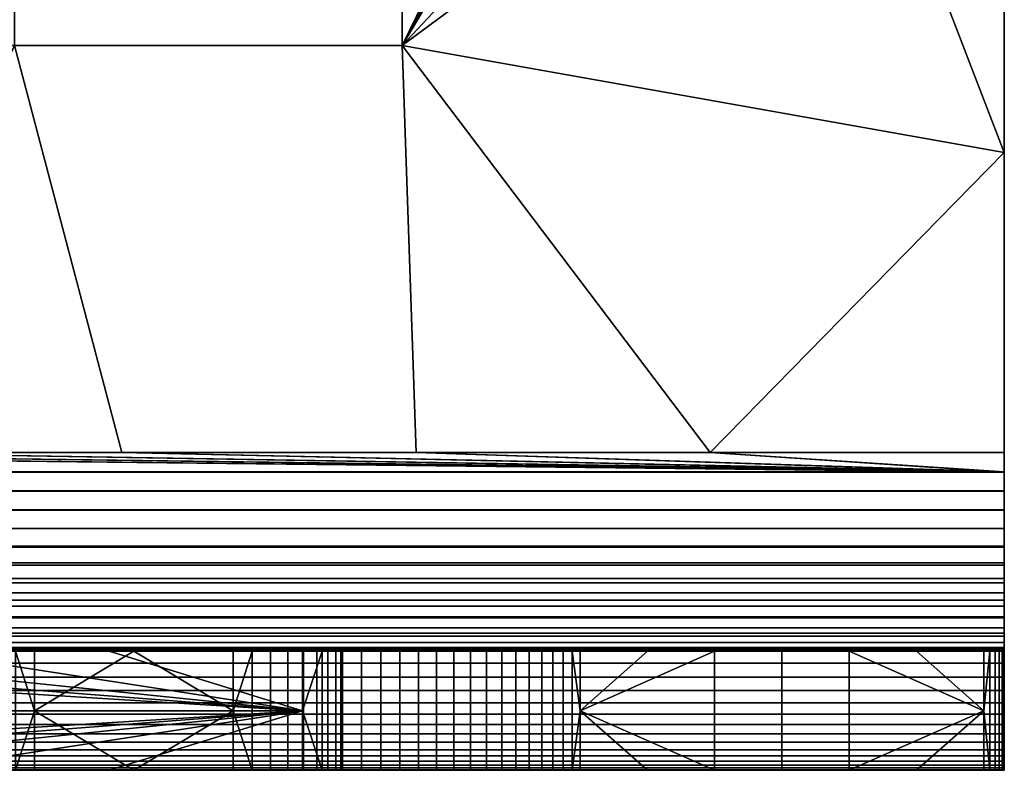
# Model space of a CAD drawing. Header units: millimetres. Extents: x -97 to 97, y -151 to 70.
# Tile 7 of 12: x 39 to 89, y -151 to -113. Entities that reach past the tile are written whole.
import ezdxf

# ---------------------------------------------------------------- set-up
doc = ezdxf.new("R2010")
doc.units = ezdxf.units.MM
doc.layers.add('90°', color=7, linetype='Continuous', true_color=0x000000)

msp = doc.modelspace()

# ---------------------------------------------------------------- meshes
at = {"layer": '90°'}
mesh = msp.add_polyface(dxfattribs=at)
corners = [(39, -114.425, -202.4), (39, -93.92, -202.4), (58.5, -93.92, -202.4), (58.5, -114.425, -202.4), (19.5, -93.92, -202.4), (19.5, -73.415, -202.4), (39, -73.415, -202.4), (19.5, -114.425, -202.4), (0, -93.92, -202.4), (0, -73.415, -202.4), (0, -114.425, -202.4), (62.54, -84.224, -202.4), (62.659, -85.194, -202.4), (62.5, -55.562, -202.4), (62.5, -69.405, -202.4), (58.5, -73.415, -202.4), (58.5, -32.405, -202.4), (62.5, -83.248, -202.4), (68.621, -93.709, -202.4), (17.15, -52.73, -202.4), (16.783, -53.616, -202.4), (39, -52.91, -202.4), (16.268, -54.424, -202.4), (15.62, -55.131, -202.4), (14.859, -55.715, -202.4), (14.009, -56.158, -202.4), (10.217, -57.011, -202.4), (13.095, -56.446, -202.4), (7.315, -57.436, -202.4), (4.396, -57.72, -202.4), (1.466, -57.862, -202.4), (39, -114.425, -196.4), (58.5, -114.425, -196.4), (58.5, -93.92, -196.4), (39, -93.92, -196.4), (19.5, -93.92, -196.4), (39, -73.415, -196.4), (19.5, -73.415, -196.4), (19.5, -114.425, -196.4), (0, -93.92, -196.4), (0, -73.415, -196.4), (0, -114.425, -196.4), (62.5, -83.248, -196.4), (62.5, -69.405, -196.4), (58.5, -73.415, -196.4), (17.399, -50.836, -196.4), (17.357, -51.794, -196.4), (17.15, -52.73, -196.4), (16.783, -53.616, -196.4), (39, -52.91, -196.4), (29.6, -134.93, -196.4), (44.4, -134.93, -196.4), (16.268, -54.424, -196.4), (14.8, -134.93, -196.4), (15.62, -55.131, -196.4), (14.859, -55.715, -196.4), (14.009, -56.158, -196.4), (13.095, -56.446, -196.4), (10.217, -57.011, -196.4), (7.315, -57.436, -196.4), (0, -134.93, -196.4), (4.396, -57.72, -196.4), (1.466, -57.862, -196.4), (-1.466, -57.862, -196.4)]
mesh.append_faces([[corners[k] for k in face] for face in [(0, 1, 2, 3), (4, 5, 6, 1), (7, 4, 1, 0), (8, 9, 5, 4), (10, 8, 4, 7), (11, 12, 2, 2), (13, 14, 15, 15), (16, 13, 15, 15), (17, 2, 15, 15), (18, 3, 2, 2), (6, 15, 2, 1), (19, 5, 20, 20), (5, 21, 6, 6), (15, 6, 21, 21), (5, 22, 20, 20), (23, 22, 5, 5), (21, 16, 15, 15), (24, 5, 25, 25), (5, 26, 27, 27), (27, 25, 5, 5), (5, 28, 26, 26), (23, 5, 24, 24), (9, 29, 28, 28), (5, 9, 28, 28), (9, 30, 29, 29), (31, 32, 33, 34), (35, 34, 36, 37), (38, 31, 34, 35), (39, 35, 37, 40), (41, 38, 35, 39), (42, 43, 44, 44), (42, 44, 33, 33), (36, 34, 33, 44), (45, 46, 37, 37), (47, 48, 37, 37), (37, 36, 49, 49), (50, 51, 31, 31), (44, 49, 36, 36), (37, 48, 52, 52), (31, 38, 53, 50), (54, 37, 52, 52), (55, 56, 37, 37), (37, 57, 58, 58), (57, 37, 56, 56), (37, 58, 59, 59), (54, 55, 37, 37), (38, 41, 60, 53), (40, 59, 61, 61), (37, 59, 40, 40), (40, 61, 62, 62), (63, 40, 62, 62)]])
mesh = msp.add_polyface(dxfattribs=at)
corners = [(80.472, -98.192, -202.4), (58.5, -114.425, -202.4), (75.434, -96.358, -202.4), (85.51, -100.025, -202.4), (88.8, -104.724, -202.4), (88.8, -119.827, -202.4), (68.621, -93.709, -202.4), (69.492, -94.153, -202.4), (70.396, -94.524, -202.4), (88.498, -103.014, -202.4), (88.724, -103.856, -202.4), (86.3, -100.394, -202.4), (88.13, -102.224, -202.4), (87.014, -100.894, -202.4), (87.63, -101.51, -202.4), (74, -134.93, -202.4), (80.472, -98.192, -196.4), (75.434, -96.358, -196.4), (58.5, -114.425, -196.4), (88.8, -104.724, -196.4), (85.51, -100.025, -196.4), (88.8, -119.827, -196.4), (68.621, -93.709, -196.4), (69.492, -94.153, -196.4), (70.396, -94.524, -196.4), (88.724, -103.856, -196.4), (88.498, -103.014, -196.4), (86.3, -100.394, -196.4), (88.13, -102.224, -196.4), (87.014, -100.894, -196.4), (87.63, -101.51, -196.4), (74, -134.93, -196.4), (58.5, -93.92, -196.4), (70.396, -94.524, -199.4), (69.492, -94.153, -196.4), (70.396, -94.524, -196.4), (70.396, -94.524, -199.4), (75.434, -96.358, -202.4), (70.396, -94.524, -202.4), (70.396, -94.524, -196.4), (75.434, -96.358, -196.4), (80.472, -98.192, -196.4), (80.472, -98.192, -202.4), (85.51, -100.025, -199.4), (85.51, -100.025, -202.4), (85.51, -100.025, -196.4), (88.8, -104.724, -199.4), (88.8, -104.724, -202.4), (88.724, -103.856, -202.4), (88.13, -102.224, -202.4), (88.13, -102.224, -196.4), (88.498, -103.014, -196.4), (88.498, -103.014, -202.4), (88.724, -103.856, -196.4), (88.8, -104.724, -196.4), (87.63, -101.51, -202.4), (87.63, -101.51, -196.4), (87.014, -100.894, -202.4), (87.014, -100.894, -196.4), (85.51, -100.025, -199.4), (86.3, -100.394, -202.4), (85.51, -100.025, -202.4), (86.3, -100.394, -196.4), (85.51, -100.025, -196.4), (88.8, -104.724, -199.4), (88.8, -119.827, -202.4), (88.8, -104.724, -202.4), (88.8, -119.827, -196.4), (88.8, -104.724, -196.4)]
mesh.append_faces([[corners[k] for k in face] for face in [(0, 1, 2, 2), (0, 3, 4, 4), (1, 0, 5, 5), (6, 7, 1, 1), (7, 8, 1, 1), (8, 2, 1, 1), (4, 9, 10, 10), (11, 4, 3, 3), (9, 4, 12, 12), (13, 4, 11, 11), (14, 4, 13, 13), (0, 4, 5, 5), (4, 14, 12, 12), (15, 1, 5, 5), (16, 17, 18, 18), (19, 20, 16, 16), (21, 16, 18, 18), (22, 18, 23, 23), (23, 18, 24, 24), (24, 18, 17, 17), (19, 25, 26, 26), (27, 20, 19, 19), (26, 28, 19, 19), (29, 27, 19, 19), (30, 29, 19, 19), (16, 21, 19, 19), (19, 28, 30, 30), (31, 21, 18, 18), (22, 32, 18, 18), (33, 34, 35, 35), (36, 37, 38, 38), (39, 40, 36, 36), (37, 36, 40, 40), (37, 40, 41, 42), (43, 44, 42, 42), (45, 43, 41, 41), (42, 41, 43, 43), (46, 47, 48, 48), (49, 50, 51, 52), (52, 51, 53, 48), (53, 54, 46, 46), (48, 53, 46, 46), (50, 49, 55, 56), (57, 58, 56, 55), (59, 60, 61, 61), (60, 62, 58, 57), (63, 62, 59, 59), (60, 59, 62, 62), (64, 65, 66, 66), (64, 67, 65, 65), (64, 68, 67, 67)]])
mesh = msp.add_polyface(dxfattribs=at)
corners = [(-44.4, -134.93, -202.4), (-39, -114.425, -202.4), (-29.6, -134.93, -202.4), (88.8, -136.859, -202.283), (-88.8, -136.859, -202.283), (-88.8, -135.896, -202.371), (88.8, -135.896, -202.371), (88.8, -137.814, -202.138), (-88.8, -137.814, -202.138), (88.8, -138.759, -201.935), (-88.8, -138.759, -201.935), (88.8, -139.69, -201.676), (-88.8, -139.69, -201.676), (88.8, -141.497, -200.99), (-88.8, -141.497, -200.99), (-88.8, -140.604, -201.36), (88.8, -140.604, -201.36), (88.8, -142.366, -200.567), (-88.8, -142.366, -200.567), (88.8, -144.019, -199.568), (-88.8, -144.019, -199.568), (-88.8, -143.207, -200.092), (88.8, -143.207, -200.092), (88.8, -144.798, -198.995), (-88.8, -144.798, -198.995), (-14.8, -134.93, -202.4), (0, -134.93, -202.4), (88.8, -135.91, -196.352), (-88.8, -135.91, -196.352), (-88.8, -136.881, -196.208), (88.8, -136.881, -196.208), (88.8, -138.757, -195.639), (88.8, -137.833, -195.969), (-88.8, -137.833, -195.969), (-88.8, -138.757, -195.639), (88.8, -139.644, -195.219), (-88.8, -139.644, -195.219), (-88.8, -140.486, -194.715), (88.8, -140.486, -194.715), (88.8, -142.001, -193.471), (88.8, -141.274, -194.13), (-88.8, -141.274, -194.13), (-88.8, -142.001, -193.471), (0, -134.93, -196.4), (-14.8, -134.93, -196.4), (-88.8, -144.882, -187.38), (-19.733, -144.93, -186.4), (-9.867, -144.93, -186.4), (-38.119, -144.93, -177.568), (-37.25, -144.93, -177.163), (-34.154, -144.93, -177.15), (-20.492, -144.93, -167.9), (-20.492, -144.93, -177.15), (-34.5, -144.93, -172.4), (-34.584, -144.93, -173.355), (-34.584, -144.93, -171.445), (-34.154, -144.93, -158.65), (-34.832, -144.93, -170.519), (-35.237, -144.93, -169.65), (-35.787, -144.93, -168.865), (-35.237, -144.93, -175.15), (-34.832, -144.93, -174.281), (-36.465, -144.93, -168.187), (-37.25, -144.93, -167.637), (-38.119, -144.93, -167.232), (-35.237, -144.93, -130.15), (-34.154, -144.93, -140.15), (-35.787, -144.93, -130.935), (-34.832, -144.93, -129.281), (-36.465, -144.93, -131.613), (-34.584, -144.93, -128.355), (-34.584, -144.93, -126.445), (-34.154, -144.93, -121.65), (-34.5, -144.93, -127.4), (-20.492, -144.93, -130.9), (-20.492, -144.93, -140.15), (-34.832, -144.93, -125.519), (-37.25, -144.93, -132.163), (-6.831, -144.93, -121.65), (-20.492, -144.93, -121.65), (-14.587, -144.93, -112.4), (-4.862, -144.93, -112.4), (-35.237, -144.93, -124.65), (-35.787, -144.93, -123.865), (-34.037, -144.93, -112.4), (-24.312, -144.93, -112.4), (-36.465, -144.93, -123.187), (-37.25, -144.93, -122.637), (-38.119, -144.93, -122.232)]
mesh.append_faces([[corners[k] for k in face] for face in [(0, 1, 2, 2), (3, 4, 5, 6), (3, 7, 8, 4), (7, 9, 10, 8), (11, 12, 10, 9), (13, 14, 15, 16), (17, 18, 14, 13), (16, 15, 12, 11), (19, 20, 21, 22), (23, 24, 20, 19), (22, 21, 18, 17), (5, 25, 26, 26), (27, 28, 29, 30), (31, 32, 33, 34), (32, 30, 29, 33), (35, 36, 37, 38), (39, 40, 41, 42), (28, 43, 44, 44), (45, 46, 47, 47), (48, 49, 50, 50), (50, 51, 52, 52), (53, 50, 54, 54), (55, 56, 53, 53), (56, 51, 50, 50), (56, 57, 58, 58), (59, 56, 58, 58), (55, 57, 56, 56), (60, 61, 50, 50), (62, 56, 59, 59), (63, 64, 56, 56), (50, 53, 56, 56), (62, 63, 56, 56), (65, 66, 67, 67), (65, 68, 66, 66), (67, 66, 69, 69), (66, 68, 70, 70), (71, 72, 73, 73), (66, 72, 74, 75), (73, 66, 70, 70), (72, 71, 76, 76), (72, 66, 73, 73), (77, 69, 66, 66), (78, 79, 80, 81), (72, 79, 74, 74), (76, 82, 72, 72), (83, 72, 82, 82), (84, 85, 79, 72), (79, 85, 80, 80), (86, 72, 83, 83), (87, 88, 72, 72), (86, 87, 72, 72)]])
mesh = msp.add_polyface(dxfattribs=at)
corners = [(39, -114.425, -202.4), (29.6, -134.93, -202.4), (14.8, -134.93, -202.4), (19.5, -114.425, -202.4), (0, -134.93, -202.4), (0, -114.425, -202.4), (-88.8, -135.896, -202.371), (0, -134.93, -202.4), (88.8, -135.896, -202.371), (0, -134.93, -196.4), (88.8, -135.91, -196.352), (14.8, -134.93, -196.4), (88.8, -141.274, -194.13), (88.8, -140.486, -194.715), (-88.8, -140.486, -194.715), (-88.8, -141.274, -194.13), (88.8, -138.757, -195.639), (-88.8, -138.757, -195.639), (-88.8, -139.644, -195.219), (88.8, -139.644, -195.219), (88.8, -142.001, -193.471), (-88.8, -142.001, -193.471), (-88.8, -142.66, -192.744), (88.8, -142.66, -192.744), (-88.8, -135.91, -196.352), (-88.8, -143.245, -191.956), (88.8, -143.245, -191.956), (88.8, -143.749, -191.114), (-88.8, -143.749, -191.114), (88.8, -144.169, -190.227), (-88.8, -144.169, -190.227), (88.8, -144.499, -189.303), (-88.8, -144.499, -189.303), (-88.8, -144.738, -188.351), (88.8, -144.738, -188.351), (88.8, -144.882, -187.38), (-88.8, -144.882, -187.38), (9.867, -144.93, -186.4), (19.733, -144.93, -186.4), (0, -144.93, -186.4), (20.492, -144.93, -177.15), (34.154, -144.93, -177.15), (29.6, -144.93, -186.4), (19.733, -144.93, -186.4), (9.867, -144.93, -186.4), (6.831, -144.93, -177.15), (35.787, -144.93, -175.935), (36.465, -144.93, -176.613), (20.492, -144.93, -167.9), (35.237, -144.93, -175.15), (34.832, -144.93, -174.281), (0, -144.93, -186.4), (34.584, -144.93, -173.355), (34.5, -144.93, -172.4), (34.154, -144.93, -158.65), (34.584, -144.93, -171.445), (34.832, -144.93, -170.519), (35.237, -144.93, -169.65), (35.787, -144.93, -130.935), (36.465, -144.93, -131.613), (34.154, -144.93, -140.15), (35.237, -144.93, -130.15), (20.492, -144.93, -121.65), (34.154, -144.93, -121.65), (20.492, -144.93, -130.9), (20.492, -144.93, -140.15), (34.832, -144.93, -129.281), (34.5, -144.93, -127.4), (34.584, -144.93, -128.355), (34.584, -144.93, -126.445), (35.237, -144.93, -124.65), (34.832, -144.93, -125.519), (24.312, -144.93, -112.4), (34.037, -144.93, -112.4), (35.787, -144.93, -123.865), (4.862, -144.93, -112.4), (14.587, -144.93, -112.4), (6.831, -144.93, -121.65), (-4.862, -144.93, -112.4), (-6.831, -144.93, -121.65), (-6.831, -144.93, -177.15)]
mesh.append_faces([[corners[k] for k in face] for face in [(0, 1, 2, 3), (3, 2, 4, 5), (6, 7, 8, 8), (9, 10, 11, 11), (12, 13, 14, 15), (16, 17, 18, 19), (20, 21, 22, 23), (9, 24, 10, 10), (25, 26, 23, 22), (27, 26, 25, 28), (29, 27, 28, 30), (31, 32, 33, 34), (35, 34, 33, 36), (29, 30, 32, 31), (35, 37, 38, 38), (35, 39, 37, 37), (35, 36, 39, 39), (40, 41, 42, 43), (43, 44, 45, 40), (46, 47, 41, 41), (41, 40, 48, 48), (41, 49, 46, 46), (49, 41, 50, 50), (45, 44, 51, 51), (52, 41, 53, 53), (53, 41, 54, 54), (41, 52, 50, 50), (53, 54, 55, 55), (56, 55, 54, 54), (57, 56, 54, 54), (48, 54, 41, 41), (58, 59, 60, 60), (58, 60, 61, 61), (62, 63, 64, 64), (60, 65, 64, 64), (61, 60, 66, 66), (67, 68, 60, 60), (67, 60, 63, 63), (66, 60, 68, 68), (69, 67, 63, 63), (63, 60, 64, 64), (70, 71, 63, 63), (69, 63, 71, 71), (63, 62, 72, 73), (74, 70, 63, 63), (75, 76, 77, 77), (62, 76, 72, 72), (78, 75, 77, 79), (62, 77, 76, 76), (80, 45, 51, 51)]])
mesh = msp.add_polyface(dxfattribs=at)
corners = [(44.4, -134.93, -202.4), (39, -114.425, -202.4), (58.5, -114.425, -202.4), (59.2, -134.93, -202.4), (29.6, -134.93, -202.4), (44.4, -134.93, -196.4), (59.2, -134.93, -196.4), (58.5, -114.425, -196.4), (39, -114.425, -196.4), (0, -134.93, -202.4), (14.8, -134.93, -202.4), (88.8, -135.896, -202.371), (29.6, -134.93, -202.4), (44.4, -134.93, -202.4), (88.8, -135.91, -196.352), (29.6, -134.93, -196.4), (14.8, -134.93, -196.4), (44.4, -134.93, -196.4), (88.8, -144.882, -187.38), (29.6, -144.93, -186.4), (39.467, -144.93, -186.4), (19.733, -144.93, -186.4), (45, -144.93, -177.9), (50, -144.93, -177.9), (49.333, -144.93, -186.4), (50.955, -144.93, -177.816), (40, -144.93, -177.9), (39.467, -144.93, -186.4), (38.119, -144.93, -177.568), (39.045, -144.93, -177.816), (34.154, -144.93, -177.15), (37.25, -144.93, -177.163), (51.881, -144.93, -177.568), (36.465, -144.93, -176.613), (29.6, -144.93, -186.4), (38.119, -144.93, -167.232), (34.154, -144.93, -158.65), (39.045, -144.93, -166.984), (40, -144.93, -166.9), (45, -144.93, -166.9), (47.815, -144.93, -158.65), (50, -144.93, -166.9), (50.955, -144.93, -166.984), (37.25, -144.93, -167.637), (51.881, -144.93, -167.232), (35.237, -144.93, -169.65), (35.787, -144.93, -168.865), (36.465, -144.93, -168.187), (50, -144.93, -132.9), (50.955, -144.93, -132.816), (47.815, -144.93, -140.15), (40, -144.93, -132.9), (45, -144.93, -132.9), (34.154, -144.93, -140.15), (38.119, -144.93, -132.568), (39.045, -144.93, -132.816), (36.465, -144.93, -131.613), (37.25, -144.93, -132.163), (51.881, -144.93, -132.568), (38.119, -144.93, -122.232), (34.154, -144.93, -121.65), (39.045, -144.93, -121.984), (47.815, -144.93, -121.65), (45, -144.93, -121.9), (40, -144.93, -121.9), (53.486, -144.93, -112.4), (43.762, -144.93, -112.4), (34.037, -144.93, -112.4), (50, -144.93, -121.9), (37.25, -144.93, -122.637), (50.955, -144.93, -121.984), (36.465, -144.93, -123.187), (35.787, -144.93, -123.865)]
mesh.append_faces([[corners[k] for k in face] for face in [(0, 1, 2, 3), (4, 1, 0, 0), (5, 6, 7, 8), (9, 10, 11, 11), (11, 12, 13, 13), (11, 10, 12, 12), (14, 15, 16, 16), (15, 14, 17, 17), (18, 19, 20, 20), (18, 21, 19, 19), (22, 23, 24, 24), (25, 24, 23, 23), (26, 22, 27, 27), (24, 27, 22, 22), (27, 28, 29, 29), (28, 30, 31, 31), (29, 26, 27, 27), (30, 28, 27, 27), (32, 24, 25, 25), (31, 30, 33, 33), (34, 30, 27, 27), (35, 36, 37, 37), (37, 36, 38, 38), (39, 40, 41, 41), (36, 40, 39, 38), (41, 40, 42, 42), (43, 36, 35, 35), (42, 40, 44, 44), (45, 36, 46, 46), (36, 47, 46, 46), (43, 47, 36, 36), (48, 49, 50, 50), (51, 52, 50, 50), (48, 50, 52, 52), (53, 54, 55, 55), (53, 56, 57, 57), (57, 54, 53, 53), (55, 51, 53, 53), (58, 50, 49, 49), (59, 60, 61, 61), (60, 62, 63, 64), (65, 62, 66, 66), (60, 64, 61, 61), (62, 60, 67, 66), (63, 62, 68, 68), (62, 65, 68, 68), (60, 59, 69, 69), (70, 68, 65, 65), (60, 71, 72, 72), (71, 60, 69, 69), (51, 50, 53, 53)]])
mesh = msp.add_polyface(dxfattribs=at)
corners = [(58.5, -114.425, -202.4), (74, -134.93, -202.4), (59.2, -134.93, -202.4), (88.8, -135.91, -196.352), (59.2, -134.93, -196.4), (44.4, -134.93, -196.4), (88.8, -144.882, -187.38), (39.467, -144.93, -186.4), (49.333, -144.93, -186.4), (54.763, -144.93, -175.15), (55.168, -144.93, -174.281), (61.477, -144.93, -177.15), (54.213, -144.93, -175.935), (53.535, -144.93, -176.613), (52.75, -144.93, -177.163), (55.416, -144.93, -173.355), (61.477, -144.93, -158.65), (61.477, -144.93, -167.9), (52.75, -144.93, -167.637), (55.5, -144.93, -172.4), (55.416, -144.93, -171.445), (54.763, -144.93, -169.65), (54.213, -144.93, -168.865), (55.168, -144.93, -170.519), (53.535, -144.93, -168.187), (51.881, -144.93, -167.232), (47.815, -144.93, -158.65), (51.881, -144.93, -132.568), (61.477, -144.93, -140.15), (47.815, -144.93, -140.15), (55.168, -144.93, -129.281), (54.763, -144.93, -130.15), (55.416, -144.93, -128.355), (55.5, -144.93, -127.4), (61.477, -144.93, -121.65), (55.416, -144.93, -126.445), (55.168, -144.93, -125.519), (54.213, -144.93, -130.935), (52.75, -144.93, -132.163), (53.535, -144.93, -131.613), (54.763, -144.93, -124.65), (52.75, -144.93, -122.637), (53.535, -144.93, -123.187), (54.213, -144.93, -123.865), (51.881, -144.93, -122.232), (65.522, -144.93, -118.447), (66.09, -144.93, -119.267), (64.9, -144.93, -117.667), (64.228, -144.93, -116.93), (63.508, -144.93, -116.239), (61.939, -144.93, -115.009), (62.744, -144.93, -115.598), (61.097, -144.93, -114.474), (60.221, -144.93, -113.997), (59.315, -144.93, -113.579), (58.384, -144.93, -113.222), (57.43, -144.93, -112.928), (55.476, -144.93, -112.533), (56.46, -144.93, -112.698), (54.483, -144.93, -112.433), (50.955, -144.93, -121.984), (53.486, -144.93, -112.4)]
mesh.append_faces([[corners[k] for k in face] for face in [(0, 1, 2, 2), (3, 4, 5, 5), (6, 7, 8, 8), (9, 10, 11, 11), (11, 12, 9, 9), (11, 13, 12, 12), (13, 11, 14, 14), (11, 10, 15, 15), (16, 17, 18, 18), (19, 20, 17, 17), (21, 22, 17, 17), (23, 21, 17, 17), (20, 23, 17, 17), (17, 24, 18, 18), (24, 17, 22, 22), (18, 25, 16, 16), (16, 25, 26, 26), (19, 17, 11, 11), (15, 19, 11, 11), (27, 28, 29, 29), (30, 28, 31, 31), (30, 32, 28, 28), (32, 33, 34, 34), (35, 34, 33, 33), (34, 28, 32, 32), (35, 36, 34, 34), (37, 31, 28, 28), (38, 39, 28, 28), (28, 39, 37, 37), (40, 34, 36, 36), (41, 34, 42, 42), (42, 34, 43, 43), (43, 34, 40, 40), (28, 27, 38, 38), (44, 34, 41, 41), (45, 46, 34, 34), (47, 45, 34, 34), (48, 34, 49, 49), (50, 51, 34, 34), (51, 49, 34, 34), (50, 34, 52, 52), (52, 34, 44, 44), (44, 53, 52, 52), (53, 44, 54, 54), (44, 55, 54, 54), (55, 44, 56, 56), (44, 57, 58, 58), (58, 56, 44, 44), (59, 57, 60, 60), (61, 59, 60, 60), (44, 60, 57, 57)]])
mesh = msp.add_polyface(dxfattribs=at)
corners = [(88.8, -119.827, -202.4), (88.8, -134.93, -202.4), (74, -134.93, -202.4), (88.8, -119.827, -196.4), (74, -134.93, -196.4), (88.8, -134.93, -196.4), (58.5, -114.425, -196.4), (59.2, -134.93, -196.4), (88.8, -146.244, -197.714), (88.8, -145.54, -198.376), (88.8, -138.757, -195.639), (88.8, -144.798, -198.995), (88.8, -146.906, -197.01), (88.8, -139.644, -195.219), (88.8, -137.833, -195.969), (88.8, -144.019, -199.568), (88.8, -140.604, -201.36), (88.8, -139.69, -201.676), (88.8, -135.91, -196.352), (88.8, -141.497, -200.99), (88.8, -142.366, -200.567), (88.8, -136.881, -196.208), (88.8, -143.207, -200.092), (88.8, -138.759, -201.935), (88.8, -119.827, -202.4), (88.8, -119.827, -196.4), (88.8, -134.93, -196.4), (88.8, -134.93, -202.4), (88.8, -135.896, -202.371), (88.8, -136.859, -202.283), (88.8, -137.814, -202.138), (88.8, -140.486, -194.715), (88.8, -141.274, -194.13), (88.8, -147.525, -196.268), (88.8, -142.001, -193.471), (88.8, -148.098, -195.489), (74, -134.93, -202.4), (88.8, -134.93, -202.4), (88.8, -135.896, -202.371), (59.2, -134.93, -202.4), (44.4, -134.93, -202.4), (74, -134.93, -196.4), (88.8, -135.91, -196.352), (88.8, -134.93, -196.4), (59.2, -134.93, -196.4), (78.933, -144.93, -186.4), (88.8, -144.93, -186.4), (88.8, -144.882, -187.38), (69.067, -144.93, -186.4), (49.333, -144.93, -186.4), (59.2, -144.93, -186.4), (75.138, -144.93, -177.15), (69.067, -144.93, -186.4), (61.477, -144.93, -177.15), (75.138, -144.93, -167.9), (84.38, -144.93, -165.122), (87.766, -144.93, -173.761), (75.138, -144.93, -158.65), (77.609, -144.93, -147.844), (80.995, -144.93, -156.483), (61.477, -144.93, -149.4), (74.223, -144.93, -139.205), (61.477, -144.93, -140.15), (70.838, -144.93, -130.566), (67.452, -144.93, -121.927), (61.477, -144.93, -121.65), (66.603, -144.93, -120.123), (66.09, -144.93, -119.267), (64.9, -144.93, -117.667), (64.228, -144.93, -116.93), (67.058, -144.93, -121.011)]
mesh.append_faces([[corners[k] for k in face] for face in [(0, 1, 2, 2), (3, 4, 5, 5), (6, 7, 4, 4), (8, 9, 10, 10), (9, 11, 10, 10), (12, 8, 13, 13), (14, 11, 15, 15), (16, 17, 18, 18), (16, 18, 19, 19), (20, 19, 21, 21), (20, 21, 22, 22), (23, 18, 17, 17), (24, 25, 26, 27), (28, 26, 29, 29), (29, 26, 30, 30), (27, 26, 28, 28), (23, 30, 26, 26), (31, 32, 33, 33), (13, 31, 12, 12), (32, 34, 35, 35), (14, 10, 11, 11), (19, 18, 21, 21), (21, 14, 22, 22), (23, 26, 18, 18), (13, 8, 10, 10), (22, 14, 15, 15), (36, 37, 38, 38), (38, 39, 36, 36), (40, 39, 38, 38), (41, 42, 43, 43), (44, 42, 41, 41), (45, 46, 47, 47), (47, 48, 45, 45), (47, 49, 50, 50), (47, 50, 48, 48), (51, 52, 53, 53), (54, 55, 56, 56), (57, 55, 54, 54), (54, 56, 51, 51), (57, 58, 59, 59), (58, 57, 60, 60), (57, 59, 55, 55), (60, 61, 58, 58), (62, 61, 60, 60), (63, 61, 62, 62), (64, 63, 65, 65), (63, 62, 65, 65), (66, 65, 67, 67), (68, 65, 69, 69), (65, 66, 70, 70), (65, 70, 64, 64)]])
mesh = msp.add_polyface(dxfattribs=at)
corners = [(88.8, -149.52, -192.967), (88.8, -149.097, -193.836), (88.8, -142.66, -192.744), (88.8, -143.245, -191.956), (88.8, -149.89, -192.074), (88.8, -143.749, -191.114), (88.8, -150.206, -191.16), (88.8, -148.622, -194.677), (88.8, -147.525, -196.268), (88.8, -141.274, -194.13), (88.8, -148.098, -195.489), (88.8, -140.486, -194.715), (88.8, -146.906, -197.01), (88.8, -142.001, -193.471), (88.8, -144.169, -190.227), (88.8, -150.668, -189.284), (88.8, -144.738, -188.351), (88.8, -150.813, -188.329), (88.8, -144.882, -187.38), (88.8, -150.901, -187.366), (88.8, -144.93, -186.4), (88.8, -150.93, -186.4), (88.8, -147.93, -179.234), (88.8, -150.93, -179.234), (88.8, -144.499, -189.303), (88.8, -150.465, -190.229), (88.8, -144.93, -179.234), (78.933, -150.93, -186.4), (88.8, -150.901, -187.366), (88.8, -150.93, -186.4), (78.933, -144.93, -186.4), (88.8, -144.93, -179.234), (88.8, -144.93, -186.4), (75.138, -144.93, -177.15), (88.771, -144.93, -178.301), (88.539, -144.93, -176.449), (88.684, -144.93, -177.372), (88.337, -144.93, -175.538), (87.766, -144.93, -173.761), (88.079, -144.93, -174.641), (88.771, -150.93, -178.301), (75.138, -150.93, -177.15), (88.8, -150.93, -179.234), (78.933, -150.93, -186.4), (88.8, -150.93, -186.4), (88.337, -150.93, -175.538), (88.539, -150.93, -176.449), (88.684, -150.93, -177.372), (84.38, -150.93, -165.122), (75.138, -150.93, -167.9), (87.766, -150.93, -173.761), (87.766, -147.93, -173.761), (87.766, -144.93, -173.761), (84.38, -144.93, -165.122), (80.995, -144.93, -156.483), (80.995, -150.93, -156.483), (84.38, -150.93, -165.122), (87.766, -150.93, -173.761), (88.8, -147.93, -179.234), (88.8, -144.93, -179.234), (88.771, -144.93, -178.301), (88.684, -150.93, -177.372), (88.684, -144.93, -177.372), (88.539, -144.93, -176.449), (88.539, -150.93, -176.449), (88.771, -150.93, -178.301), (88.8, -150.93, -179.234), (88.337, -144.93, -175.538), (88.079, -144.93, -174.641), (88.079, -150.93, -174.641), (88.337, -150.93, -175.538), (87.766, -144.93, -173.761), (87.766, -147.93, -173.761), (87.766, -150.93, -173.761)]
mesh.append_faces([[corners[k] for k in face] for face in [(0, 1, 2, 2), (0, 3, 4, 4), (4, 3, 5, 5), (5, 6, 4, 4), (7, 2, 1, 1), (8, 9, 10, 10), (11, 8, 12, 12), (13, 7, 10, 10), (14, 6, 5, 5), (15, 16, 17, 17), (18, 19, 17, 17), (20, 21, 19, 19), (22, 23, 21, 21), (24, 15, 25, 25), (16, 18, 17, 17), (25, 14, 24, 24), (26, 22, 20, 20), (20, 22, 21, 21), (19, 18, 20, 20), (24, 16, 15, 15), (14, 25, 6, 6), (2, 3, 0, 0), (13, 2, 7, 7), (27, 28, 29, 29), (30, 31, 32, 32), (30, 33, 31, 31), (34, 31, 33, 33), (33, 35, 36, 36), (35, 33, 37, 37), (33, 38, 39, 39), (33, 36, 34, 34), (40, 41, 42, 42), (43, 44, 42, 42), (45, 41, 46, 46), (47, 41, 40, 40), (48, 49, 50, 50), (51, 52, 53, 53), (51, 53, 54, 54), (51, 55, 56, 56), (56, 57, 51, 51), (51, 54, 55, 55), (58, 59, 60, 60), (61, 62, 63, 64), (60, 62, 61, 65), (65, 66, 58, 58), (60, 65, 58, 58), (67, 68, 69, 70), (68, 71, 72, 72), (72, 69, 68, 68), (70, 64, 63, 67), (72, 73, 69, 69)]])
mesh = msp.add_polyface(dxfattribs=at)
corners = [(88.8, -145.54, -198.376), (-88.8, -145.54, -198.376), (-88.8, -144.798, -198.995), (88.8, -144.798, -198.995), (88.8, -146.244, -197.714), (-88.8, -146.244, -197.714), (88.8, -146.906, -197.01), (-88.8, -146.906, -197.01), (88.8, -147.525, -196.268), (-88.8, -147.525, -196.268), (88.8, -148.098, -195.489), (-88.8, -148.098, -195.489), (88.8, -149.097, -193.836), (-88.8, -149.097, -193.836), (-88.8, -148.622, -194.677), (88.8, -148.622, -194.677), (88.8, -149.52, -192.967), (-88.8, -149.52, -192.967), (88.8, -149.89, -192.074), (88.8, -150.206, -191.16), (-88.8, -150.206, -191.16), (-88.8, -149.89, -192.074), (88.8, -150.465, -190.229), (88.8, -150.668, -189.284), (-88.8, -150.668, -189.284), (-88.8, -150.465, -190.229), (88.8, -150.813, -188.329), (-88.8, -150.813, -188.329), (88.8, -150.901, -187.366), (-88.8, -150.901, -187.366), (0, -150.93, -186.4), (-9.867, -150.93, -186.4), (-20.492, -144.93, -167.9), (-6.831, -144.93, -167.9), (-6.831, -144.93, -177.15), (-20.492, -144.93, -177.15), (-20.492, -144.93, -158.65), (-6.831, -144.93, -158.65), (-20.492, -144.93, -149.4), (-6.831, -144.93, -149.4), (-20.492, -144.93, -140.15), (-6.831, -144.93, -140.15), (-20.492, -144.93, -130.9), (-6.831, -144.93, -130.9), (-20.492, -144.93, -121.65), (-6.831, -144.93, -121.65), (-34.154, -144.93, -158.65), (-34.154, -144.93, -140.15), (-34.154, -144.93, -149.4), (0, -144.93, -186.4), (-9.867, -144.93, -186.4), (-19.733, -144.93, -186.4), (-29.6, -144.93, -186.4), (-34.154, -144.93, -177.15), (-20.492, -150.93, -167.9), (-20.492, -150.93, -158.65), (-34.154, -150.93, -158.65), (-20.492, -150.93, -149.4), (-34.154, -150.93, -149.4), (-20.492, -150.93, -140.15), (-34.154, -150.93, -140.15), (-6.831, -150.93, -167.9), (-20.492, -150.93, -177.15), (-6.831, -150.93, -177.15), (-6.831, -150.93, -158.65), (-6.831, -150.93, -149.4), (-6.831, -150.93, -140.15), (-6.831, -150.93, -130.9), (-20.492, -150.93, -130.9), (-6.831, -150.93, -121.65), (-20.492, -150.93, -121.65), (-34.154, -150.93, -177.15), (-29.6, -150.93, -186.4), (-19.733, -150.93, -186.4), (-9.867, -150.93, -186.4), (0, -150.93, -186.4), (-34.154, -150.93, -121.65), (-4.862, -150.93, -112.4), (-14.587, -150.93, -112.4), (-24.312, -150.93, -112.4), (-53.486, -147.93, -112.4), (-24.312, -150.93, -112.4), (-14.587, -150.93, -112.4), (-4.862, -150.93, -112.4), (-4.862, -144.93, -112.4), (-14.587, -144.93, -112.4), (4.862, -150.93, -112.4), (53.486, -147.93, -112.4)]
mesh.append_faces([[corners[k] for k in face] for face in [(0, 1, 2, 3), (4, 5, 1, 0), (6, 7, 5, 4), (7, 6, 8, 9), (10, 11, 9, 8), (12, 13, 14, 15), (16, 17, 13, 12), (15, 14, 11, 10), (18, 19, 20, 21), (22, 23, 24, 25), (23, 26, 27, 24), (19, 22, 25, 20), (18, 21, 17, 16), (28, 29, 27, 26), (29, 30, 31, 31), (29, 28, 30, 30), (32, 33, 34, 35), (36, 37, 33, 32), (38, 39, 37, 36), (40, 41, 39, 38), (42, 43, 41, 40), (44, 45, 43, 42), (46, 36, 32, 32), (47, 40, 38, 48), (34, 49, 50, 50), (51, 52, 53, 35), (50, 51, 35, 34), (54, 55, 56, 56), (57, 58, 56, 55), (59, 60, 58, 57), (61, 54, 62, 63), (64, 55, 54, 61), (65, 57, 55, 64), (66, 59, 57, 65), (67, 68, 59, 66), (69, 70, 68, 67), (62, 71, 72, 73), (73, 74, 63, 62), (71, 62, 54, 54), (63, 74, 75, 75), (70, 76, 68, 68), (60, 59, 68, 68), (76, 60, 68, 68), (77, 78, 69, 69), (70, 78, 79, 79), (70, 69, 78, 78), (80, 81, 82, 82), (80, 82, 83, 83), (80, 84, 85, 85), (86, 80, 83, 83), (86, 87, 80, 80)]])
mesh = msp.add_polyface(dxfattribs=at)
corners = [(88.8, -150.901, -187.366), (19.733, -150.93, -186.4), (9.867, -150.93, -186.4), (20.492, -144.93, -167.9), (20.492, -144.93, -158.65), (34.154, -144.93, -158.65), (20.492, -144.93, -149.4), (34.154, -144.93, -149.4), (20.492, -144.93, -140.15), (34.154, -144.93, -140.15), (6.831, -144.93, -167.9), (20.492, -144.93, -177.15), (6.831, -144.93, -177.15), (6.831, -144.93, -158.65), (6.831, -144.93, -149.4), (6.831, -144.93, -140.15), (6.831, -144.93, -130.9), (20.492, -144.93, -130.9), (6.831, -144.93, -121.65), (20.492, -144.93, -121.65), (-6.831, -144.93, -167.9), (-6.831, -144.93, -177.15), (-6.831, -144.93, -158.65), (-6.831, -144.93, -149.4), (-6.831, -144.93, -140.15), (-6.831, -144.93, -130.9), (-6.831, -144.93, -121.65), (6.831, -150.93, -167.9), (-6.831, -150.93, -167.9), (-6.831, -150.93, -177.15), (6.831, -150.93, -177.15), (6.831, -150.93, -158.65), (-6.831, -150.93, -158.65), (6.831, -150.93, -149.4), (-6.831, -150.93, -149.4), (6.831, -150.93, -140.15), (-6.831, -150.93, -140.15), (6.831, -150.93, -130.9), (-6.831, -150.93, -130.9), (6.831, -150.93, -121.65), (-6.831, -150.93, -121.65), (20.492, -150.93, -167.9), (20.492, -150.93, -177.15), (20.492, -150.93, -158.65), (20.492, -150.93, -149.4), (20.492, -150.93, -140.15), (20.492, -150.93, -130.9), (20.492, -150.93, -121.65), (34.154, -150.93, -158.65), (34.154, -150.93, -149.4), (34.154, -150.93, -140.15), (4.862, -150.93, -112.4), (-4.862, -150.93, -112.4), (0, -150.93, -186.4), (9.867, -150.93, -186.4), (19.733, -150.93, -186.4), (29.6, -150.93, -186.4), (34.154, -150.93, -177.15), (39.467, -150.93, -186.4), (34.5, -150.93, -172.4), (34.154, -150.93, -121.65), (14.587, -150.93, -112.4), (34.037, -150.93, -112.4), (24.312, -150.93, -112.4), (-53.486, -147.93, -112.4), (53.486, -147.93, -112.4), (4.862, -144.93, -112.4), (-4.862, -144.93, -112.4), (4.862, -150.93, -112.4), (14.587, -150.93, -112.4), (24.312, -150.93, -112.4), (14.587, -144.93, -112.4), (24.312, -144.93, -112.4)]
mesh.append_faces([[corners[k] for k in face] for face in [(0, 1, 2, 2), (3, 4, 5, 5), (6, 7, 5, 4), (8, 9, 7, 6), (10, 3, 11, 12), (13, 4, 3, 10), (14, 6, 4, 13), (15, 8, 6, 14), (16, 17, 8, 15), (18, 19, 17, 16), (20, 10, 12, 21), (22, 13, 10, 20), (23, 14, 13, 22), (24, 15, 14, 23), (25, 16, 15, 24), (26, 18, 16, 25), (27, 28, 29, 30), (31, 32, 28, 27), (33, 34, 32, 31), (35, 36, 34, 33), (37, 38, 36, 35), (39, 40, 38, 37), (41, 27, 30, 42), (43, 31, 27, 41), (44, 33, 31, 43), (45, 35, 33, 44), (46, 37, 35, 45), (47, 39, 37, 46), (48, 43, 41, 41), (49, 44, 43, 48), (50, 45, 44, 49), (51, 52, 40, 39), (30, 53, 54, 54), (55, 56, 57, 42), (54, 55, 42, 30), (58, 57, 56, 56), (41, 42, 57, 57), (48, 41, 57, 57), (57, 59, 48, 48), (50, 60, 46, 45), (39, 47, 61, 51), (60, 47, 46, 46), (62, 63, 47, 60), (47, 63, 61, 61), (30, 29, 53, 53), (64, 65, 66, 67), (65, 68, 69, 69), (65, 69, 70, 70), (65, 71, 66, 66), (65, 72, 71, 71)]])
mesh = msp.add_polyface(dxfattribs=at)
corners = [(88.8, -150.901, -187.366), (39.467, -150.93, -186.4), (29.6, -150.93, -186.4), (9.867, -150.93, -186.4), (0, -150.93, -186.4), (50, -147.93, -166.9), (50.955, -150.93, -166.984), (50, -150.93, -166.9), (50.955, -144.93, -166.984), (51.881, -144.93, -167.232), (51.881, -150.93, -167.232), (50, -144.93, -166.9), (50, -147.93, -177.9), (50, -150.93, -177.9), (50.955, -150.93, -177.816), (50.955, -144.93, -177.816), (50, -144.93, -177.9), (50, -147.93, -166.9), (45, -144.93, -166.9), (50, -144.93, -166.9), (50, -150.93, -166.9), (45, -150.93, -166.9), (40, -147.93, -166.9), (50, -147.93, -177.9), (45, -144.93, -177.9), (40, -147.93, -177.9), (45, -150.93, -177.9), (50, -150.93, -177.9), (50, -144.93, -177.9), (50, -150.93, -177.9), (45, -150.93, -177.9), (49.333, -150.93, -186.4), (39.467, -150.93, -186.4), (50.955, -150.93, -177.816), (51.881, -150.93, -177.568), (47.815, -150.93, -158.65), (45, -150.93, -166.9), (50, -150.93, -166.9), (50.955, -150.93, -166.984), (51.881, -150.93, -167.232), (47.815, -150.93, -140.15), (45, -150.93, -132.9), (40, -150.93, -132.9), (50, -150.93, -132.9), (50.955, -150.93, -132.816), (51.881, -150.93, -132.568), (40, -150.93, -121.9), (45, -150.93, -121.9), (47.815, -150.93, -121.65), (50, -150.93, -121.9), (53.486, -150.93, -112.4), (43.762, -150.93, -112.4), (50.955, -150.93, -121.984), (50, -147.93, -121.9), (50.955, -150.93, -121.984), (50, -150.93, -121.9), (50.955, -144.93, -121.984), (50, -144.93, -121.9), (50, -147.93, -132.9), (50, -150.93, -132.9), (50.955, -150.93, -132.816), (50.955, -144.93, -132.816), (50, -144.93, -132.9), (50, -147.93, -121.9), (45, -144.93, -121.9), (50, -144.93, -121.9), (50, -150.93, -121.9), (45, -150.93, -121.9), (40, -147.93, -121.9), (50, -147.93, -132.9), (45, -144.93, -132.9), (40, -147.93, -132.9), (45, -150.93, -132.9), (50, -150.93, -132.9), (50, -144.93, -132.9), (53.486, -147.93, -112.4), (34.037, -150.93, -112.4), (43.762, -150.93, -112.4), (53.486, -150.93, -112.4), (43.762, -144.93, -112.4), (34.037, -144.93, -112.4), (53.486, -144.93, -112.4)]
mesh.append_faces([[corners[k] for k in face] for face in [(0, 1, 2, 2), (3, 4, 0, 0), (5, 6, 7, 7), (6, 8, 9, 10), (8, 5, 11, 11), (6, 5, 8, 8), (12, 13, 14, 14), (12, 14, 15, 15), (12, 15, 16, 16), (17, 18, 19, 19), (17, 20, 21, 21), (22, 18, 17, 17), (17, 21, 22, 22), (23, 24, 25, 25), (25, 26, 23, 23), (23, 26, 27, 27), (28, 24, 23, 23), (29, 30, 31, 31), (32, 31, 30, 30), (31, 33, 29, 29), (33, 31, 34, 34), (35, 36, 37, 37), (38, 35, 37, 37), (39, 35, 38, 38), (40, 41, 42, 42), (41, 40, 43, 43), (44, 43, 40, 40), (44, 40, 45, 45), (46, 47, 48, 48), (48, 47, 49, 49), (50, 51, 48, 48), (48, 49, 50, 50), (50, 49, 52, 52), (53, 54, 55, 55), (56, 53, 57, 57), (54, 53, 56, 56), (58, 59, 60, 60), (58, 60, 61, 61), (58, 61, 62, 62), (63, 64, 65, 65), (63, 66, 67, 67), (68, 64, 63, 63), (63, 67, 68, 68), (69, 70, 71, 71), (71, 72, 69, 69), (69, 72, 73, 73), (74, 70, 69, 69), (75, 76, 77, 77), (75, 77, 78, 78), (79, 80, 75, 75), (75, 81, 79, 79)]])
mesh = msp.add_polyface(dxfattribs=at)
corners = [(88.8, -150.901, -187.366), (29.6, -150.93, -186.4), (19.733, -150.93, -186.4), (34.154, -144.93, -149.4), (47.815, -144.93, -149.4), (47.815, -144.93, -158.65), (34.154, -144.93, -158.65), (34.154, -144.93, -140.15), (47.815, -144.93, -140.15), (40, -147.93, -166.9), (45, -150.93, -166.9), (40, -150.93, -166.9), (40, -144.93, -166.9), (45, -144.93, -166.9), (40, -147.93, -177.9), (39.045, -150.93, -177.816), (40, -150.93, -177.9), (38.119, -150.93, -177.568), (38.119, -144.93, -177.568), (37.25, -144.93, -177.163), (37.25, -150.93, -177.163), (36.465, -144.93, -176.613), (36.465, -150.93, -176.613), (39.045, -144.93, -177.816), (40, -144.93, -177.9), (37.25, -150.93, -167.637), (37.25, -144.93, -167.637), (38.119, -144.93, -167.232), (38.119, -150.93, -167.232), (40, -147.93, -166.9), (40, -150.93, -166.9), (39.045, -150.93, -166.984), (39.045, -144.93, -166.984), (36.465, -150.93, -168.187), (36.465, -144.93, -168.187), (40, -144.93, -166.9), (40, -147.93, -177.9), (45, -144.93, -177.9), (40, -144.93, -177.9), (40, -150.93, -177.9), (45, -150.93, -177.9), (47.815, -150.93, -149.4), (34.154, -150.93, -149.4), (34.154, -150.93, -158.65), (47.815, -150.93, -158.65), (47.815, -150.93, -140.15), (34.154, -150.93, -140.15), (39.045, -150.93, -177.816), (39.467, -150.93, -186.4), (40, -150.93, -177.9), (45, -150.93, -177.9), (38.119, -150.93, -177.568), (34.154, -150.93, -177.15), (40, -150.93, -166.9), (45, -150.93, -166.9), (39.045, -150.93, -166.984), (40, -150.93, -132.9), (39.045, -150.93, -132.816), (37.25, -150.93, -132.163), (38.119, -150.93, -132.568), (39.045, -150.93, -121.984), (40, -150.93, -121.9), (34.154, -150.93, -121.65), (43.762, -150.93, -112.4), (34.037, -150.93, -112.4), (47.815, -150.93, -121.65), (40, -147.93, -121.9), (45, -150.93, -121.9), (40, -150.93, -121.9), (40, -144.93, -121.9), (45, -144.93, -121.9), (40, -147.93, -132.9), (39.045, -150.93, -132.816), (40, -150.93, -132.9), (38.119, -150.93, -132.568), (38.119, -144.93, -132.568), (37.25, -144.93, -132.163), (37.25, -150.93, -132.163), (36.465, -144.93, -131.613), (36.465, -150.93, -131.613), (39.045, -144.93, -132.816), (40, -144.93, -132.9), (37.25, -150.93, -122.637), (37.25, -144.93, -122.637), (38.119, -144.93, -122.232), (38.119, -150.93, -122.232), (40, -147.93, -121.9), (40, -150.93, -121.9), (39.045, -150.93, -121.984), (39.045, -144.93, -121.984), (36.465, -150.93, -123.187), (36.465, -144.93, -123.187), (40, -144.93, -121.9), (40, -147.93, -132.9), (45, -144.93, -132.9), (40, -144.93, -132.9), (40, -150.93, -132.9), (45, -150.93, -132.9), (53.486, -147.93, -112.4), (24.312, -150.93, -112.4), (34.037, -150.93, -112.4), (24.312, -144.93, -112.4), (34.037, -144.93, -112.4)]
mesh.append_faces([[corners[k] for k in face] for face in [(0, 1, 2, 2), (3, 4, 5, 6), (7, 8, 4, 3), (9, 10, 11, 11), (12, 13, 9, 9), (14, 15, 16, 16), (17, 18, 19, 20), (20, 19, 21, 22), (15, 23, 18, 17), (23, 14, 24, 24), (15, 14, 23, 23), (25, 26, 27, 28), (29, 30, 31, 31), (28, 27, 32, 31), (25, 33, 34, 26), (29, 31, 32, 32), (29, 32, 35, 35), (36, 37, 38, 38), (36, 39, 40, 40), (41, 42, 43, 44), (45, 46, 42, 41), (47, 48, 49, 49), (50, 49, 48, 48), (47, 51, 48, 48), (48, 51, 52, 52), (44, 43, 53, 54), (53, 43, 55, 55), (56, 57, 46, 46), (58, 46, 59, 59), (45, 56, 46, 46), (60, 61, 62, 62), (63, 64, 62, 65), (61, 65, 62, 62), (66, 67, 68, 68), (69, 70, 66, 66), (71, 72, 73, 73), (74, 75, 76, 77), (77, 76, 78, 79), (72, 80, 75, 74), (80, 71, 81, 81), (72, 71, 80, 80), (82, 83, 84, 85), (86, 87, 88, 88), (85, 84, 89, 88), (90, 91, 83, 82), (86, 88, 89, 89), (86, 89, 92, 92), (93, 94, 95, 95), (93, 96, 97, 97), (98, 99, 100, 100), (101, 98, 102, 102)]])
mesh = msp.add_polyface(dxfattribs=at)
corners = [(88.8, -150.901, -187.366), (49.333, -150.93, -186.4), (39.467, -150.93, -186.4), (47.815, -144.93, -149.4), (61.477, -144.93, -149.4), (61.477, -144.93, -158.65), (47.815, -144.93, -158.65), (47.815, -144.93, -140.15), (61.477, -144.93, -140.15), (59.2, -144.93, -186.4), (51.881, -144.93, -177.568), (52.75, -144.93, -177.163), (49.333, -144.93, -186.4), (51.881, -150.93, -167.232), (51.881, -144.93, -167.232), (52.75, -144.93, -167.637), (52.75, -150.93, -167.637), (53.535, -144.93, -168.187), (53.535, -150.93, -168.187), (54.213, -150.93, -168.865), (54.213, -144.93, -168.865), (54.763, -144.93, -169.65), (54.763, -150.93, -169.65), (55.416, -150.93, -171.445), (55.168, -150.93, -170.519), (55.168, -144.93, -170.519), (55.416, -144.93, -171.445), (55.416, -150.93, -173.355), (55.416, -144.93, -173.355), (55.168, -144.93, -174.281), (55.168, -150.93, -174.281), (54.213, -150.93, -175.935), (54.763, -150.93, -175.15), (54.763, -144.93, -175.15), (54.213, -144.93, -175.935), (53.535, -150.93, -176.613), (53.535, -144.93, -176.613), (52.75, -150.93, -177.163), (52.75, -144.93, -177.163), (51.881, -144.93, -177.568), (51.881, -150.93, -177.568), (50.955, -144.93, -177.816), (50.955, -150.93, -177.816), (61.477, -150.93, -149.4), (47.815, -150.93, -149.4), (47.815, -150.93, -158.65), (61.477, -150.93, -158.65), (61.477, -150.93, -140.15), (47.815, -150.93, -140.15), (59.2, -150.93, -186.4), (52.75, -150.93, -177.163), (51.881, -150.93, -177.568), (49.333, -150.93, -186.4), (61.477, -150.93, -177.15), (53.535, -150.93, -176.613), (51.881, -150.93, -167.232), (52.75, -150.93, -167.637), (52.75, -150.93, -132.163), (51.881, -150.93, -132.568), (52.75, -150.93, -122.637), (61.477, -150.93, -121.65), (51.881, -150.93, -122.232), (53.535, -150.93, -123.187), (54.483, -150.93, -112.433), (50.955, -150.93, -121.984), (55.476, -150.93, -112.533), (56.46, -150.93, -112.698), (57.43, -150.93, -112.928), (53.486, -150.93, -112.4), (51.881, -150.93, -122.232), (51.881, -144.93, -122.232), (52.75, -144.93, -122.637), (52.75, -150.93, -122.637), (53.535, -144.93, -123.187), (53.535, -150.93, -123.187), (50.955, -150.93, -121.984), (50.955, -144.93, -121.984), (54.213, -150.93, -123.865), (54.213, -144.93, -123.865), (54.763, -144.93, -124.65), (54.763, -150.93, -124.65), (55.416, -150.93, -126.445), (55.168, -150.93, -125.519), (55.168, -144.93, -125.519), (55.416, -144.93, -126.445), (54.213, -150.93, -130.935), (54.763, -150.93, -130.15), (54.763, -144.93, -130.15), (54.213, -144.93, -130.935), (53.535, -150.93, -131.613), (53.535, -144.93, -131.613), (55.168, -150.93, -129.281), (55.168, -144.93, -129.281), (52.75, -150.93, -132.163), (52.75, -144.93, -132.163), (51.881, -144.93, -132.568), (51.881, -150.93, -132.568), (50.955, -144.93, -132.816), (50.955, -150.93, -132.816), (53.486, -147.93, -112.4), (53.486, -150.93, -112.4), (54.483, -150.93, -112.433), (55.476, -150.93, -112.533), (55.476, -144.93, -112.533), (54.483, -144.93, -112.433), (53.486, -144.93, -112.4)]
mesh.append_faces([[corners[k] for k in face] for face in [(0, 1, 2, 2), (3, 4, 5, 6), (7, 8, 4, 3), (9, 10, 11, 11), (10, 9, 12, 12), (13, 14, 15, 16), (16, 15, 17, 18), (19, 20, 21, 22), (23, 24, 25, 26), (22, 21, 25, 24), (18, 17, 20, 19), (27, 28, 29, 30), (31, 32, 33, 34), (35, 31, 34, 36), (30, 29, 33, 32), (37, 38, 39, 40), (40, 39, 41, 42), (37, 35, 36, 38), (43, 44, 45, 46), (47, 48, 44, 43), (49, 50, 51, 51), (49, 51, 52, 52), (53, 54, 50, 50), (46, 55, 56, 56), (47, 57, 58, 58), (59, 60, 61, 61), (62, 60, 59, 59), (47, 58, 48, 48), (63, 64, 65, 65), (65, 61, 66, 66), (67, 66, 61, 61), (63, 68, 64, 64), (65, 64, 61, 61), (69, 70, 71, 72), (72, 71, 73, 74), (75, 76, 70, 69), (77, 78, 79, 80), (81, 82, 83, 84), (80, 79, 83, 82), (74, 73, 78, 77), (85, 86, 87, 88), (89, 85, 88, 90), (91, 92, 87, 86), (93, 94, 95, 96), (96, 95, 97, 98), (93, 89, 90, 94), (99, 100, 101, 101), (102, 103, 104, 101), (104, 105, 99, 99), (101, 104, 99, 99)]])
mesh = msp.add_polyface(dxfattribs=at)
corners = [(52.75, -144.93, -177.163), (61.477, -144.93, -177.15), (59.2, -144.93, -186.4), (55.416, -144.93, -171.445), (55.5, -144.93, -172.4), (55.5, -150.93, -172.4), (55.416, -150.93, -171.445), (55.416, -150.93, -173.355), (55.416, -144.93, -173.355), (61.477, -150.93, -177.15), (52.75, -150.93, -177.163), (59.2, -150.93, -186.4), (69.067, -150.93, -186.4), (54.213, -150.93, -175.935), (53.535, -150.93, -176.613), (55.168, -150.93, -174.281), (54.763, -150.93, -175.15), (55.416, -150.93, -173.355), (61.477, -150.93, -167.9), (54.763, -150.93, -169.65), (55.168, -150.93, -170.519), (55.416, -150.93, -171.445), (47.815, -150.93, -158.65), (51.881, -150.93, -167.232), (61.477, -150.93, -158.65), (53.535, -150.93, -168.187), (54.213, -150.93, -168.865), (52.75, -150.93, -167.637), (55.5, -150.93, -172.4), (61.477, -150.93, -140.15), (54.213, -150.93, -130.935), (53.535, -150.93, -131.613), (52.75, -150.93, -132.163), (54.763, -150.93, -124.65), (61.477, -150.93, -121.65), (54.213, -150.93, -123.865), (53.535, -150.93, -123.187), (55.168, -150.93, -129.281), (54.763, -150.93, -130.15), (55.416, -150.93, -128.355), (55.416, -150.93, -126.445), (55.168, -150.93, -125.519), (55.5, -150.93, -127.4), (51.881, -150.93, -122.232), (60.221, -150.93, -113.997), (59.315, -150.93, -113.579), (61.097, -150.93, -114.474), (58.384, -150.93, -113.222), (57.43, -150.93, -112.928), (62.744, -150.93, -115.598), (61.939, -150.93, -115.009), (63.508, -150.93, -116.239), (55.416, -144.93, -126.445), (55.5, -144.93, -127.4), (55.5, -150.93, -127.4), (55.416, -150.93, -126.445), (55.416, -150.93, -128.355), (55.416, -144.93, -128.355), (55.168, -144.93, -129.281), (55.168, -150.93, -129.281), (56.46, -150.93, -112.698), (56.46, -144.93, -112.698), (55.476, -144.93, -112.533), (55.476, -150.93, -112.533), (57.43, -150.93, -112.928), (57.43, -144.93, -112.928), (59.315, -150.93, -113.579), (59.315, -144.93, -113.579), (58.384, -144.93, -113.222), (58.384, -150.93, -113.222), (61.097, -150.93, -114.474), (61.097, -144.93, -114.474), (60.221, -144.93, -113.997), (60.221, -150.93, -113.997), (61.939, -150.93, -115.009), (61.939, -144.93, -115.009), (63.508, -150.93, -116.239), (63.508, -144.93, -116.239), (62.744, -144.93, -115.598), (62.744, -150.93, -115.598)]
mesh.append_faces([[corners[k] for k in face] for face in [(0, 1, 2, 2), (3, 4, 5, 6), (7, 5, 4, 8), (9, 10, 11, 11), (12, 9, 11, 11), (9, 13, 14, 14), (15, 16, 9, 9), (13, 9, 16, 16), (9, 17, 15, 15), (18, 19, 20, 20), (18, 20, 21, 21), (22, 23, 24, 24), (18, 25, 26, 26), (18, 27, 25, 25), (26, 19, 18, 18), (27, 18, 24, 24), (28, 17, 9, 9), (28, 9, 18, 18), (18, 21, 28, 28), (29, 30, 31, 31), (31, 32, 29, 29), (33, 34, 35, 35), (35, 34, 36, 36), (37, 38, 29, 29), (29, 38, 30, 30), (37, 29, 39, 39), (40, 34, 41, 41), (34, 39, 29, 29), (34, 40, 42, 42), (34, 33, 41, 41), (42, 39, 34, 34), (43, 44, 45, 45), (44, 43, 46, 46), (47, 43, 45, 45), (48, 43, 47, 47), (49, 50, 34, 34), (34, 51, 49, 49), (46, 34, 50, 50), (43, 34, 46, 46), (52, 53, 54, 55), (56, 57, 58, 59), (56, 54, 53, 57), (60, 61, 62, 63), (60, 64, 65, 61), (66, 67, 68, 69), (70, 71, 72, 73), (71, 70, 74, 75), (73, 72, 67, 66), (64, 69, 68, 65), (76, 77, 78, 79), (79, 78, 75, 74)]])
mesh = msp.add_polyface(dxfattribs=at)
corners = [(88.8, -150.901, -187.366), (78.933, -150.93, -186.4), (69.067, -150.93, -186.4), (59.2, -150.93, -186.4), (49.333, -150.93, -186.4), (61.477, -144.93, -167.9), (75.138, -144.93, -167.9), (75.138, -144.93, -177.15), (61.477, -144.93, -177.15), (61.477, -144.93, -158.65), (75.138, -144.93, -158.65), (61.477, -144.93, -149.4), (88.079, -144.93, -174.641), (88.337, -144.93, -175.538), (78.933, -144.93, -186.4), (69.067, -144.93, -186.4), (59.2, -144.93, -186.4), (75.138, -150.93, -167.9), (61.477, -150.93, -167.9), (61.477, -150.93, -177.15), (75.138, -150.93, -177.15), (75.138, -150.93, -158.65), (61.477, -150.93, -158.65), (61.477, -150.93, -149.4), (69.067, -150.93, -186.4), (78.933, -150.93, -186.4), (88.8, -150.93, -179.234), (88.337, -150.93, -175.538), (88.079, -150.93, -174.641), (88.684, -150.93, -177.372), (88.539, -150.93, -176.449), (87.766, -150.93, -173.761), (84.38, -150.93, -165.122), (77.609, -150.93, -147.844), (80.995, -150.93, -156.483), (74.223, -150.93, -139.205), (70.838, -150.93, -130.566), (61.477, -150.93, -140.15), (67.452, -150.93, -121.927), (61.477, -150.93, -121.65), (64.9, -150.93, -117.667), (65.522, -150.93, -118.447), (66.09, -150.93, -119.267), (66.603, -150.93, -120.123), (67.058, -150.93, -121.011), (63.508, -150.93, -116.239), (64.228, -150.93, -116.93), (64.228, -150.93, -116.93), (64.9, -150.93, -117.667), (64.9, -144.93, -117.667), (64.228, -144.93, -116.93), (65.522, -150.93, -118.447), (65.522, -144.93, -118.447), (63.508, -150.93, -116.239), (63.508, -144.93, -116.239), (66.603, -150.93, -120.123), (66.603, -144.93, -120.123), (66.09, -144.93, -119.267), (66.09, -150.93, -119.267), (67.452, -147.93, -121.927), (67.058, -150.93, -121.011), (67.452, -150.93, -121.927), (67.058, -144.93, -121.011), (67.452, -144.93, -121.927), (70.838, -144.93, -130.566), (67.452, -144.93, -121.927), (67.452, -147.93, -121.927), (74.223, -144.93, -139.205), (74.223, -150.93, -139.205), (67.452, -150.93, -121.927), (70.838, -150.93, -130.566), (77.609, -150.93, -147.844), (77.609, -144.93, -147.844), (80.995, -150.93, -156.483), (80.995, -144.93, -156.483)]
mesh.append_faces([[corners[k] for k in face] for face in [(0, 1, 2, 2), (0, 2, 3, 3), (4, 0, 3, 3), (5, 6, 7, 8), (9, 10, 6, 5), (10, 9, 11, 11), (12, 13, 7, 7), (7, 14, 15, 15), (16, 8, 15, 15), (17, 18, 19, 20), (21, 22, 18, 17), (23, 22, 21, 21), (19, 24, 20, 20), (25, 26, 20, 20), (27, 28, 20, 20), (29, 30, 20, 20), (24, 25, 20, 20), (28, 31, 20, 20), (32, 21, 17, 17), (33, 21, 34, 34), (32, 34, 21, 21), (23, 21, 33, 33), (17, 20, 31, 31), (33, 35, 23, 23), (36, 37, 35, 35), (23, 35, 37, 37), (36, 38, 39, 39), (36, 39, 37, 37), (40, 39, 41, 41), (42, 41, 39, 39), (42, 39, 43, 43), (44, 43, 39, 39), (44, 39, 38, 38), (45, 39, 46, 46), (46, 39, 40, 40), (47, 48, 49, 50), (51, 52, 49, 48), (53, 47, 50, 54), (55, 56, 57, 58), (59, 60, 61, 61), (60, 62, 56, 55), (58, 57, 52, 51), (59, 62, 60, 60), (59, 63, 62, 62), (64, 65, 66, 66), (66, 67, 64, 64), (68, 67, 66, 66), (66, 69, 70, 70), (71, 72, 67, 68), (68, 66, 70, 70), (72, 71, 73, 74)]])

doc.saveas('drawing.dxf')
